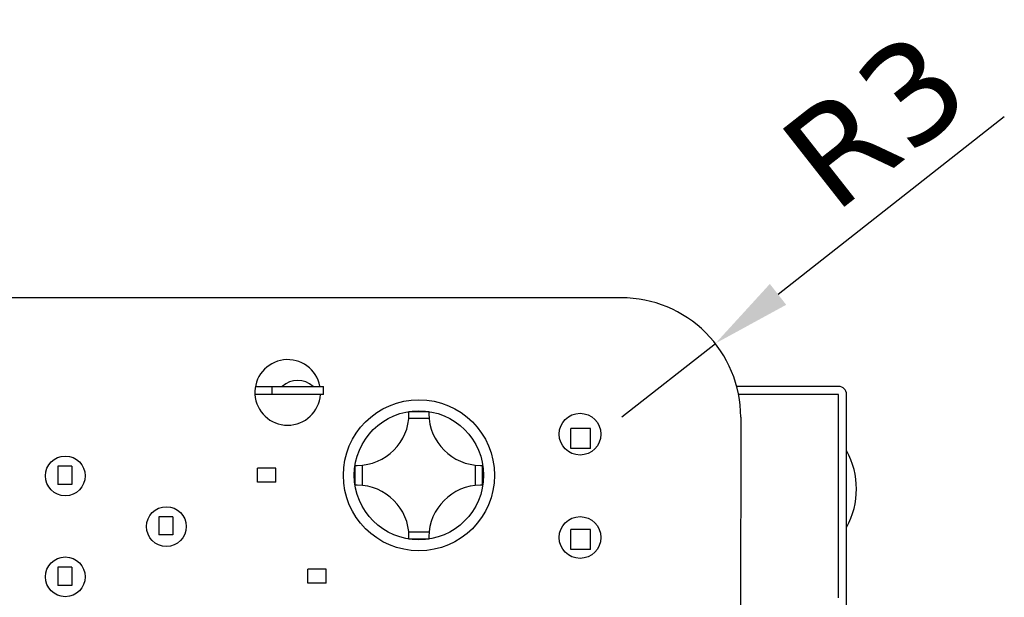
# Model space of a CAD drawing. Header units: millimetres. Extents: x 134 to 283, y 142 to 332.
# Tile 87 of 145: x 216 to 241, y 210 to 224. Entities that reach past the tile are written whole.
import ezdxf

# ---------------------------------------------------------------- set-up
doc = ezdxf.new("R2010")
doc.units = ezdxf.units.MM
doc.header["$LTSCALE"] = 0.1
doc.header["$PDMODE"] = 3
doc.header["$PDSIZE"] = 0.3125
doc.layers.get('0').update_dxf_attribs({"linetype": 'CONTINUOUS'})
doc.layers.get('Defpoints').update_dxf_attribs({"linetype": 'CONTINUOUS'})
doc.layers.add('Dim', color=6, linetype='CONTINUOUS', lineweight=13)
doc.styles.add('Verdana', font='verdana.ttf', dxfattribs={"height": 2.5})
doc.dimstyles.new('aaaaaaaa 3.0', dxfattribs={"dimtxt": 2.5, "dimasz": 2, "dimexe": 1.25, "dimexo": 0.625, "dimtad": 1, "dimdec": 1, "dimzin": 9, "dimdsep": 46, "dimtxsty": 'Verdana', "dimcen": 0, "dimazin": 0, "dimtfac": 1, "dimtmove": 0, "dimatfit": 3, "dimfxl": 1, "dimlwd": 25, "dimlwe": 25, "dimarcsym": 0})

# ---------------------------------------------------------------- blocks, each defined once
blk = doc.blocks.new('*D38')
at = {"layer": 'Defpoints', "color": 0}
for p in [(233.272, 216.188), (230.918, 214.339)]:
    blk.add_point(p, dxfattribs=at)
at = {"layer": 'Dim', "color": 0, "lineweight": 25}
for p, q in [((240.534, 221.889), (234.846, 217.423)), ((230.918, 214.339), (233.272, 216.188))]:
    blk.add_line(p, q, dxfattribs=at)
at = {"layer": 'Dim', "color": 0}
blk.add_solid([(234.64, 217.685), (235.051, 217.16), (233.272, 216.188)], dxfattribs=at)
at = {"layer": 'Dim', "color": 0, "insert": (237.286, 221.789), "char_height": 2.5, "attachment_point": 5, "rotation": 38.1359, "style": 'Verdana'}
blk.add_mtext('R3', dxfattribs=at)

msp = doc.modelspace()

# ---------------------------------------------------------------- linework, layer by layer
at = {"color": 7, "linetype": 'Continuous'}
for p, q in [((230.908, 217.336), (151.898, 217.345)), ((223.418, 214.906), (221.702, 214.906)), ((221.72, 215.106), (223.418, 215.106)), ((222.118, 215.106), (222.118, 214.906)), ((223.418, 214.906), (223.418, 215.106)), ((236.368, 215.106), (233.796, 215.106)), ((236.368, 214.906), (233.843, 214.906)), ((236.368, 209.786), (236.368, 214.906)), ((236.568, 199.406), (236.568, 214.906)), ((226.068, 214.471), (225.568, 214.471)), ((225.568, 214.421), (225.568, 214.471)), ((226.068, 214.471), (226.068, 214.421)), ((226.074, 214.296), (225.562, 214.296)), ((233.907, 214.335), (233.898, 164.326)), ((230.133, 214.046), (229.633, 214.046)), ((229.633, 213.546), (229.633, 214.046)), ((230.133, 213.546), (230.133, 214.046)), ((230.133, 213.546), (229.633, 213.546)), ((216.743, 213.099), (216.743, 212.639)), ((217.093, 213.099), (216.743, 213.099)), ((217.093, 213.099), (217.093, 212.639)), ((222.218, 213.047), (221.758, 213.047)), ((221.758, 212.697), (221.758, 213.047)), ((222.218, 212.697), (222.218, 213.047)), ((224.218, 213.121), (224.268, 213.121)), ((224.218, 212.621), (224.218, 213.121)), ((224.393, 213.127), (224.393, 212.615)), ((227.243, 212.615), (227.243, 213.127)), ((227.368, 213.121), (227.418, 213.121)), ((227.418, 212.621), (227.418, 213.121)), ((217.093, 212.639), (216.743, 212.639)), ((222.218, 212.697), (221.758, 212.697)), ((224.268, 212.621), (224.218, 212.621)), ((227.418, 212.621), (227.368, 212.621)), ((219.633, 211.829), (219.283, 211.829)), ((219.283, 211.829), (219.283, 211.369)), ((219.633, 211.829), (219.633, 211.369)), ((225.562, 211.446), (226.074, 211.446)), ((230.133, 211.506), (229.633, 211.506)), ((229.633, 211.006), (229.633, 211.506)), ((230.133, 211.006), (230.133, 211.506)), ((219.633, 211.369), (219.283, 211.369)), ((225.568, 211.271), (225.568, 211.321)), ((225.568, 211.271), (226.068, 211.271)), ((226.068, 211.321), (226.068, 211.271)), ((230.133, 211.006), (229.633, 211.006)), ((217.093, 210.559), (216.743, 210.559)), ((216.743, 210.559), (216.743, 210.099)), ((217.093, 210.559), (217.093, 210.099)), ((223.488, 210.507), (223.028, 210.507)), ((223.028, 210.157), (223.028, 210.507)), ((223.488, 210.157), (223.488, 210.507)), ((223.488, 210.157), (223.028, 210.157)), ((217.093, 210.099), (216.743, 210.099))]:
    msp.add_line(p, q, dxfattribs=at)
for centre, radius in [((225.818, 212.871), 1.9), ((225.818, 212.871), 1.625), ((229.868, 213.906), 0.525), ((216.928, 212.856), 0.5), ((219.468, 211.581), 0.5), ((229.868, 211.306), 0.525), ((216.928, 210.316), 0.5)]:
    msp.add_circle(centre, radius, dxfattribs=at)
for centre, radius, start, end in [((230.907, 214.336), 3, 359.9894, 89.9933), ((222.518, 214.956), 0.825, 10.7884, 356.3426), ((222.768, 214.681), 0.575, 47.6574, 132.3426), ((236.368, 214.906), 0.2, 0, 90), ((224.268, 214.421), 1.3, 270, 0), ((227.368, 214.421), 1.3, 180, 270), ((234.818, 212.526), 2, 331.1695, 28.8305), ((224.268, 211.321), 1.3, 0, 90), ((227.368, 211.321), 1.3, 90, 180)]:
    msp.add_arc(centre, radius, start, end, dxfattribs=at)

# ---------------------------------------------------------------- dimensions: what is measured, and where the dimension line sits
at = {"layer": 'Dim'}
dim = msp.add_radius_dim(center=(230.918, 214.339), mpoint=(233.272, 216.188), dimstyle='aaaaaaaa 3.0', dxfattribs=at)
dim.commit()
dim.dimension.update_dxf_attribs({"geometry": '*D38', "text_midpoint": (235.51, 217.945), "dimtype": 164})

doc.saveas('drawing.dxf')
